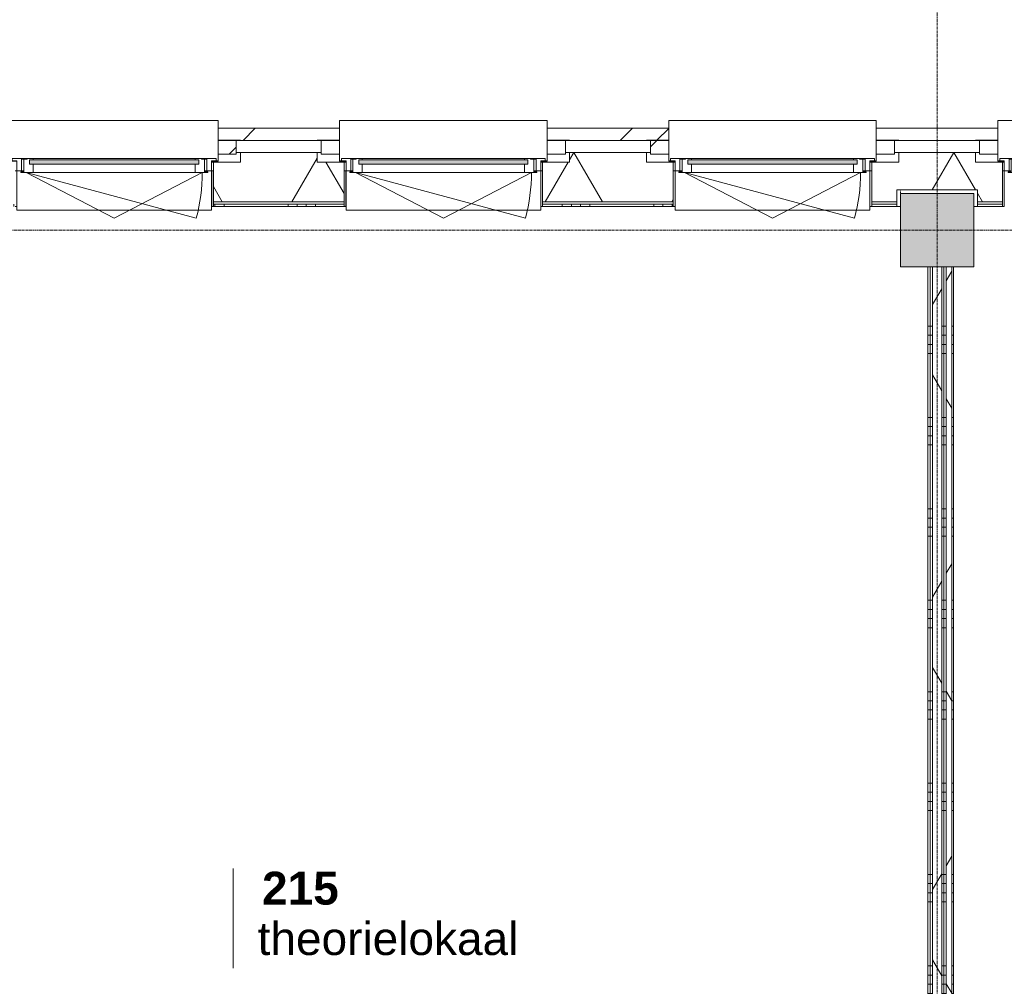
# Model space of a CAD drawing. Header units: millimetres. Extents: x -6115 to 78411, y -6358 to 59618.
# Tile 94 of 99: x 59783 to 65168, y 44464 to 49751. Entities that reach past the tile are written whole.
import ezdxf

# ---------------------------------------------------------------- set-up
doc = ezdxf.new("R2010")
doc.units = ezdxf.units.MM
doc.linetypes.add('Dash', pattern=[6.35, 3.175, -3.175])
doc.linetypes.add('stramien', pattern=[22.225, 12.7, -3.175, 3.175, -3.175])
for name, color, linetype, lineweight in [('00_Algemeen', 7, 'Continuous', 35), ('05_Bouwplaatsvoorzieningen', 7, 'Continuous', 9), ('22_Metselwerk', 7, 'Continuous', 9), ('25_Metaalconstructiewerk', 7, 'Continuous', 9), ('30_Kozijnen-ramen-deuren', 7, 'Continuous', 9), ('42_Dekvloeren en vloersystemen', 7, 'Continuous', 9)]:
    doc.layers.add(name, color=color, linetype=linetype, lineweight=lineweight)
doc.styles.add('Arial_1', font='arial.ttf', dxfattribs={"height": 180})
doc.styles.add('Arial_B', font='arialbd.ttf', dxfattribs={"height": 180})
pattern_1 = [(1e-13, (64750, 44075), (-1e-12, 500), []), (1e-13, (64750, 44025), (-1e-12, 500), []), (1e-13, (64750, 43975), (-1e-12, 500), []), (1e-13, (64750, 43925), (-1e-12, 500), [])]
pattern_2 = [(60, (0, 0), (-692.82, 400), []), (120, (0, 0), (-692.82, -400), [])]
pattern_3 = [(45, (400, -3e-13), (-565.6854, 565.6854), []), (45, (600, -5e-13), (-565.6854, 565.6854), [])]

# ---------------------------------------------------------------- blocks, each defined once
blk = doc.blocks.new('Direct Shape - 2410-10368 v1 - IFC-model constructie _zonder onderbouw_ _MM21228_-1202395-02 tweede verdieping overzicht')
at = {"layer": '25_Metaalconstructiewerk'}
blk.add_hatch(color=256, dxfattribs=at).paths.add_polyline_path([(-200, -200), (200, -200), (200, 200), (-200, 200), (-200, 5.9)])
for p, q in [((200, 200), (-200, 200)), ((-200, 200), (-200, -200)), ((200, -200), (200, 200)), ((-200, -200), (200, -200))]:
    blk.add_line(p, q, dxfattribs=at)
blk = doc.blocks.new('Direct Shape - NLRS_28_SC_TLB_kolom vierkant prefab_gen_AT_kolom vierkant_gen_lxb 400x400_800326-1202438-02 tweede verdieping overzicht')
blk.add_blockref('Direct Shape - 2410-10368 v1 - IFC-model constructie _zonder onderbouw_ _MM21228_-1202395-02 tweede verdieping overzicht', (0, 0))
blk = doc.blocks.new('2410-10368 v1 - IFC-model constructie _zonder onderbouw_ _MM21228__ifc-1-02 tweede verdieping overzicht')
at = {"layer": '25_Metaalconstructiewerk', "lineweight": 9}
blk.add_blockref('Direct Shape - NLRS_28_SC_TLB_kolom vierkant prefab_gen_AT_kolom vierkant_gen_lxb 400x400_800326-1202438-02 tweede verdieping overzicht', (64800, 48600), dxfattribs=at)
blk = doc.blocks.new('31_AEE_kozijnen_KA1_CS77 - AEE_CS 77_Raam merk A1-6832846-02 tweede verdieping overzicht')
at = {"layer": '30_Kozijnen-ramen-deuren', "true_color": 0xcccccc}
blk.add_hatch(color=254, dxfattribs=at).paths.add_polyline_path([(-462.5, -231.3), (462.5, -231.3), (462.5, -207.3), (-462.5, -207.3)])
at = {"layer": '30_Kozijnen-ramen-deuren'}
for p, q in [((-481.5, -199.5), (-557.5, -199.5)), ((-557.5, -199.5), (-557.5, -212.3)), ((-557.5, -212.3), (-532.5, -212.3)), ((-532.5, -212.3), (-532.5, -267.5)), ((-506.5, -203.3), (-481.5, -203.3)), ((-506.5, -267.5), (-506.5, -203.3)), ((-494.5, -203.8), (-494.5, -272.5)), ((-476.5, -203.8), (-494.5, -203.8)), ((-481.5, -199.5), (-476.5, -199.5)), ((-481.5, -203.3), (-481.5, -199.5)), ((-476.5, -203.3), (-481.5, -203.3)), ((-443.5, -199.5), (-476.5, -199.5)), ((-476.5, -199.5), (-476.5, -203.8)), ((-462.5, -231.3), (-462.5, -207.3)), ((-462.5, -231.3), (-462.5, -207.3)), ((-462.5, -207.3), (462.5, -207.3)), ((443.5, -199.5), (-443.5, -199.5)), ((-443.5, -207.3), (-443.5, -199.5)), ((443.5, -199.5), (443.5, -207.3)), ((476.5, -199.5), (443.5, -199.5)), ((462.5, -207.3), (462.5, -231.3)), ((462.5, -231.3), (462.5, -207.3)), ((476.5, -199.5), (481.5, -199.5)), ((476.5, -203.8), (476.5, -199.5)), ((481.5, -203.3), (476.5, -203.3)), ((494.5, -203.8), (476.5, -203.8)), ((481.5, -199.5), (481.5, -203.3)), ((557.5, -199.5), (481.5, -199.5)), ((481.5, -203.3), (506.5, -203.3)), ((494.5, -272.5), (494.5, -203.8)), ((506.5, -203.3), (506.5, -267.5)), ((532.5, -267.5), (532.5, -212.3)), ((532.5, -212.3), (557.5, -212.3)), ((557.5, -212.3), (557.5, -199.5)), ((-532.5, -267.5), (-506.5, -267.5)), ((-494.5, -267.5), (-506.5, -267.5)), ((462.5, -231.3), (-462.5, -231.3)), ((-443.5, -276.5), (-443.5, -231.3)), ((443.5, -231.3), (443.5, -276.5)), ((506.5, -267.5), (494.5, -267.5)), ((506.5, -267.5), (532.5, -267.5)), ((-494.5, -272.5), (-511.5, -272.5)), ((-511.5, -272.5), (-511.5, -276.5)), ((-511.5, -276.5), (-443.5, -276.5)), ((-481.5, -276.5), (0, -525.7)), ((-481.5, -276.5), (448.7, -525.7)), ((443.5, -276.5), (-443.5, -276.5)), ((0, -525.7), (481.5, -276.5)), ((443.5, -276.5), (511.5, -276.5)), ((511.5, -272.5), (494.5, -272.5)), ((511.5, -276.5), (511.5, -272.5))]:
    blk.add_line(p, q, dxfattribs=at)
blk.add_arc((-481.5, -276.5), 963, 345, 360, dxfattribs=at)
blk = doc.blocks.new('31_AEE_DAI_Dagkant_Interieur - Zonder Onderkant-V125-02 tweede verdieping overzicht')
at = {"layer": '05_Bouwplaatsvoorzieningen'}
for p, q in [((-533, -267.5), (-542.5, -267.5)), ((-533, -461.5), (-533, -267.5)), ((533, -267.5), (533, -461.5)), ((542.5, -267.5), (533, -267.5)), ((-542.5, -461.5), (-533, -461.5)), ((533, -461.5), (542.5, -461.5))]:
    blk.add_line(p, q, dxfattribs=at)
blk = doc.blocks.new('31_AEE_DAI_Dagkant_Interieur - Zonder Onderkant-V126-02 tweede verdieping overzicht')
at = {"layer": '05_Bouwplaatsvoorzieningen'}
for p, q in [((-533, -267.5), (-542.5, -267.5)), ((-533, -461.5), (-533, -267.5)), ((533, -267.5), (533, -461.5)), ((542.5, -267.5), (533, -267.5)), ((-542.5, -461.5), (-533, -461.5)), ((533, -461.5), (542.5, -461.5))]:
    blk.add_line(p, q, dxfattribs=at)
blk = doc.blocks.new('31_AEE_kozijnen_KA1_CS77 - AEE_CS 77_Raam merk A1-V127-02 tweede verdieping overzicht')
at = {"layer": '30_Kozijnen-ramen-deuren', "true_color": 0xcccccc}
blk.add_hatch(color=254, dxfattribs=at).paths.add_polyline_path([(462.5, -231.3), (462.5, -207.3), (-462.5, -207.3), (-462.5, -231.3), (193.1, -231.3)])
at = {"layer": '30_Kozijnen-ramen-deuren'}
for p, q in [((-481.5, -199.5), (-557.5, -199.5)), ((-557.5, -199.5), (-557.5, -212.3)), ((-557.5, -212.3), (-532.5, -212.3)), ((-532.5, -212.3), (-532.5, -267.5)), ((-506.5, -203.3), (-481.5, -203.3)), ((-506.5, -267.5), (-506.5, -203.3)), ((-494.5, -203.8), (-494.5, -272.5)), ((-476.5, -203.8), (-494.5, -203.8)), ((-481.5, -199.5), (-476.5, -199.5)), ((-481.5, -203.3), (-481.5, -199.5)), ((-476.5, -203.3), (-481.5, -203.3)), ((-443.5, -199.5), (-476.5, -199.5)), ((-476.5, -199.5), (-476.5, -203.8)), ((-462.5, -231.3), (-462.5, -207.3)), ((-462.5, -231.3), (-462.5, -207.3)), ((-462.5, -207.3), (462.5, -207.3)), ((443.5, -199.5), (-443.5, -199.5)), ((-443.5, -207.3), (-443.5, -199.5)), ((443.5, -199.5), (443.5, -207.3)), ((476.5, -199.5), (443.5, -199.5)), ((462.5, -207.3), (462.5, -231.3)), ((462.5, -231.3), (462.5, -207.3)), ((476.5, -199.5), (481.5, -199.5)), ((476.5, -203.8), (476.5, -199.5)), ((481.5, -203.3), (476.5, -203.3)), ((494.5, -203.8), (476.5, -203.8)), ((481.5, -199.5), (481.5, -203.3)), ((557.5, -199.5), (481.5, -199.5)), ((481.5, -203.3), (506.5, -203.3)), ((494.5, -272.5), (494.5, -203.8)), ((506.5, -203.3), (506.5, -267.5)), ((532.5, -267.5), (532.5, -212.3)), ((532.5, -212.3), (557.5, -212.3)), ((557.5, -212.3), (557.5, -199.5)), ((-532.5, -267.5), (-506.5, -267.5)), ((-494.5, -267.5), (-506.5, -267.5)), ((462.5, -231.3), (-462.5, -231.3)), ((-443.5, -276.5), (-443.5, -231.3)), ((443.5, -231.3), (443.5, -276.5)), ((506.5, -267.5), (495.2, -267.5)), ((506.5, -267.5), (532.5, -267.5)), ((-494.5, -272.5), (-511.5, -272.5)), ((-511.5, -272.5), (-511.5, -276.5)), ((-511.5, -276.5), (-443.5, -276.5)), ((-481.5, -276.5), (0, -525.7)), ((-481.5, -276.5), (448.7, -525.7)), ((443.5, -276.5), (-443.5, -276.5)), ((0, -525.7), (481.5, -276.5)), ((443.5, -276.5), (511.5, -276.5)), ((511.5, -272.5), (494.5, -272.5)), ((511.5, -276.5), (511.5, -272.5))]:
    blk.add_line(p, q, dxfattribs=at)
blk.add_arc((-481.5, -276.5), 963, 345, 360, dxfattribs=at)
blk = doc.blocks.new('31_AEE_DAI_Dagkant_Interieur - Zonder Onderkant-V128-02 tweede verdieping overzicht')
at = {"layer": '05_Bouwplaatsvoorzieningen'}
for p, q in [((-533, -267.5), (-542.5, -267.5)), ((-533, -461.5), (-533, -267.5)), ((533, -267.5), (533, -461.5)), ((542.5, -267.5), (533, -267.5)), ((-542.5, -461.5), (-533, -461.5)), ((533, -461.5), (542.5, -461.5))]:
    blk.add_line(p, q, dxfattribs=at)
blk = doc.blocks.new('42_AEE_VE_vensterbank - Standaard-6843292-02 tweede verdieping overzicht')
at = {"layer": '05_Bouwplaatsvoorzieningen'}
for p, q in [((-532.5, -482.5), (-532.5, -267.5)), ((532.5, -267.5), (532.5, -482.5)), ((-532.5, -482.5), (532.5, -482.5))]:
    blk.add_line(p, q, dxfattribs=at)
blk = doc.blocks.new('31_AEE_DAI_Dagkant_Interieur - Zonder Onderkant-V151-02 tweede verdieping overzicht')
at = {"layer": '05_Bouwplaatsvoorzieningen'}
for p, q in [((-533, -267.5), (-542.5, -267.5)), ((-533, -461.5), (-533, -267.5)), ((533, -267.5), (533, -461.5)), ((542.5, -267.5), (533, -267.5)), ((-542.5, -461.5), (-533, -461.5)), ((533, -461.5), (542.5, -461.5))]:
    blk.add_line(p, q, dxfattribs=at)
blk = doc.blocks.new('21_AEE_WA_lekdorpel - 21_AEE_WA_lekdorpel-V195-02 tweede verdieping overzicht')
at = {"layer": '05_Bouwplaatsvoorzieningen'}
for p, q in [((-567.5, -34.5), (-567.5, 8)), ((-567.5, 8), (567.5, 8)), ((567.5, 8), (567.5, -34.5)), ((-567.5, -213), (-567.5, -176.5)), ((-567.5, -215), (-567.5, -213)), ((-532.5, -213), (-567.5, -213)), ((-532.5, -215), (-567.5, -215)), ((567.5, -213), (532.5, -213)), ((567.5, -215), (532.5, -215)), ((567.5, -176.5), (567.5, -213)), ((567.5, -213), (567.5, -215))]:
    blk.add_line(p, q, dxfattribs=at)
blk = doc.blocks.new('21_AEE_WA_lekdorpel - 21_AEE_WA_lekdorpel-V196-02 tweede verdieping overzicht')
at = {"layer": '05_Bouwplaatsvoorzieningen'}
for p, q in [((-567.5, -34.5), (-567.5, 8)), ((-567.5, 8), (567.5, 8)), ((567.5, 8), (567.5, -34.5)), ((-567.5, -213), (-567.5, -176.5)), ((-567.5, -215), (-567.5, -213)), ((-532.5, -213), (-567.5, -213)), ((-532.5, -215), (-567.5, -215)), ((567.5, -213), (532.5, -213)), ((567.5, -215), (532.5, -215)), ((567.5, -176.5), (567.5, -213)), ((567.5, -213), (567.5, -215))]:
    blk.add_line(p, q, dxfattribs=at)
blk = doc.blocks.new('21_AEE_WA_lekdorpel - 21_AEE_WA_lekdorpel-V197-02 tweede verdieping overzicht')
at = {"layer": '05_Bouwplaatsvoorzieningen'}
for p, q in [((-567.5, -34.5), (-567.5, 8)), ((-567.5, 8), (567.5, 8)), ((567.5, 8), (567.5, -34.5)), ((-567.5, -213), (-567.5, -176.5)), ((-567.5, -215), (-567.5, -213)), ((-532.5, -213), (-567.5, -213)), ((-532.5, -215), (-567.5, -215)), ((567.5, -213), (532.5, -213)), ((567.5, -215), (532.5, -215)), ((567.5, -176.5), (567.5, -213)), ((567.5, -213), (567.5, -215))]:
    blk.add_line(p, q, dxfattribs=at)
blk = doc.blocks.new('00_AEE_tag_ruimte_klein - Naam _ nummer-752176-02 tweede verdieping overzicht')
at = {"layer": '00_Algemeen', "lineweight": 9}
for p, q in [((-8.061, 7.172), (-8.061, 4.245)), ((-8.061, 4.468), (-8.061, 1.718))]:
    blk.add_line(p, q, dxfattribs=at)

msp = doc.modelspace()

# ---------------------------------------------------------------- hatches: boundary and pattern name
at = {"layer": '22_Metselwerk'}
h = msp.add_hatch(dxfattribs=at)
h.set_pattern_fill('FP_173', color=256, angle=45, style=0, pattern_type=2)
h.set_pattern_definition(pattern_3)
h.paths.add_polyline_path([(43410, 49091), (43410, 49091.5), (43532.5, 49091.5), (43532.5, 49157), (43307.5, 49157), (43307.5, 49091)])
h.paths.add_polyline_path([(44790, 49091), (45332.5, 49091.5), (45332.5, 49157), (44667.5, 49157), (44667.5, 49091.5), (44790, 49091.5)])
h.paths.add_polyline_path([(46590, 49091), (47132.5, 49091.5), (47132.5, 49157), (46467.5, 49157), (46467.5, 49091.5), (46590, 49091.5)])
h.paths.add_polyline_path([(48390, 49091), (48932.5, 49091.5), (48932.5, 49157), (48267.5, 49157), (48267.5, 49091.5), (48390, 49091.5)])
h.paths.add_polyline_path([(50194.5, 49091), (50732.5, 49091.5), (50732.5, 49157), (50067.5, 49157), (50067.5, 49091.5), (50190, 49091)])
h.paths.add_polyline_path([(51990, 49091), (52532.5, 49091.5), (52532.5, 49157), (51867.5, 49157), (51867.5, 49091.5), (51990, 49091.5)])
h.paths.add_polyline_path([(53790, 49091), (54332.5, 49091.5), (54332.5, 49157), (53667.5, 49157), (53667.5, 49091.5), (53790, 49091.5)])
h.paths.add_polyline_path([(55590, 49091), (56132.5, 49091.5), (56132.5, 49157), (55467.5, 49157), (55467.5, 49091.5), (55590, 49091.5)])
h.paths.add_polyline_path([(57390, 49091), (57932.5, 49091.5), (57932.5, 49157), (57267.5, 49157), (57267.5, 49091.5), (57390, 49091.5)])
h.paths.add_polyline_path([(59190, 49091), (59732.5, 49091.5), (59732.5, 49157), (59067.5, 49157), (59067.5, 49091.5), (59190, 49091.5)])
h.paths.add_polyline_path([(60990, 49091), (61532.5, 49091.5), (61532.5, 49157), (60867.5, 49157), (60867.5, 49091.5), (60990, 49091.5)])
h.paths.add_polyline_path([(62790, 49091), (63332.5, 49091.5), (63332.5, 49157), (62667.5, 49157), (62667.5, 49091.5), (62790, 49091.5)])
h.paths.add_polyline_path([(64590, 49091), (65132.5, 49091.5), (65132.5, 49157), (64467.5, 49157), (64467.5, 49091.5), (64590, 49091.5)])
h.paths.add_polyline_path([(66390, 49091), (70691.5, 49091), (70691.5, 49157), (66267.5, 49157), (66267.5, 49091.5), (66390, 49091.5)])
h = msp.add_hatch(dxfattribs=at)
h.set_pattern_fill('FP_206', color=256, angle=45, style=0, pattern_type=2)
h.set_pattern_definition(pattern_3)
h.paths.add_polyline_path([(60967.5, 49015), (60967.5, 49091), (60867.5, 49091), (60867.5, 49015)])
h = msp.add_hatch(dxfattribs=at)
h.set_pattern_fill('FP_173', color=256, angle=45, style=0, pattern_type=2)
h.set_pattern_definition([(45, (400, -4e-13), (-565.6854, 565.6854), []), (45, (600, -6e-13), (-565.6854, 565.6854), [])])
h.paths.add_polyline_path([(63332.5, 49015), (63332.5, 49091), (63232.5, 49091), (63232.5, 49015)])
h = msp.add_hatch(dxfattribs=at)
h.set_pattern_fill('FP_207', color=256, angle=60, style=0, pattern_type=2)
h.set_pattern_definition([(240, (35100, 49024.5), (519.615, -300), []), (300, (35100, 49024.5), (519.615, 300), [])])
h.paths.add_polyline_path([(220, 48754.5), (3957.5, 48754.5), (3957.5, 48972.5), (3810, 48972.5), (3810, 49024.5), (-154.5, 49024.5), (-154.5, 48820), (220, 48820)])
h.paths.add_polyline_path([(5175.2, 48754.5), (5180, 48754.5), (5180, 48820), (5620, 48820), (5620, 48754.5), (5757.5, 48754.5), (5757.5, 48972.5), (5610, 48972.5), (5610, 49024.5), (5190, 49024.5), (5190, 48972.5), (5042.5, 48972.5), (5042.5, 48754.5)])
h.paths.add_polyline_path([(6842.5, 48754.5), (7557.5, 48754.5), (7557.5, 48972.5), (7410, 48972.5), (7410, 49024.5), (6990, 49024.5), (6990, 48972.5), (6842.5, 48972.5)])
h.paths.add_polyline_path([(8642.5, 48754.5), (9357.5, 48754.5), (9357.5, 48972.5), (9210, 48972.5), (9210, 49024.5), (8790, 49024.5), (8790, 48972.5), (8642.5, 48972.5)])
h.paths.add_polyline_path([(10580, 48754.5), (10580, 48820), (11020, 48820), (11020, 48754.5), (11157.5, 48754.5), (11157.5, 48972.5), (11010, 48972.5), (11010, 49024.5), (10590, 49024.5), (10590, 48972.5), (10442.5, 48972.5), (10442.5, 48754.5)])
h.paths.add_polyline_path([(12242.5, 48754.5), (12957.5, 48754.5), (12957.5, 48972.5), (12810, 48972.5), (12810, 49024.5), (12390, 49024.5), (12390, 48972.5), (12242.5, 48972.5)])
h.paths.add_polyline_path([(14042.5, 48754.5), (14757.5, 48754.5), (14757.5, 48972.5), (14610, 48972.5), (14610, 49024.5), (14190, 49024.5), (14190, 48972.5), (14042.5, 48972.5)])
h.paths.add_polyline_path([(15842.5, 48754.5), (15980, 48754.5), (15980, 48820), (16420, 48820), (16420, 48754.5), (16557.5, 48754.5), (16557.5, 48972.5), (16410, 48972.5), (16410, 49024.5), (15990, 49024.5), (15990, 48972.5), (15842.5, 48972.5)])
h.paths.add_polyline_path([(17642.5, 48754.5), (18357.5, 48754.5), (18357.5, 48972.5), (18210, 48972.5), (18210, 49024.5), (17790, 49024.5), (17790, 48972.5), (17642.5, 48972.5)])
h.paths.add_polyline_path([(19442.5, 48754.5), (20157.5, 48754.5), (20157.5, 48972.5), (20010, 48972.5), (20010, 49024.5), (19590, 49024.5), (19590, 48972.5), (19442.5, 48972.5)])
h.paths.add_polyline_path([(21242.5, 48754.5), (22980, 48754.5), (22980, 48820), (23412.4, 48820), (23412.4, 49024.5), (21390, 49024.5), (21390, 48972.5), (21242.5, 48972.5)])
h.paths.add_polyline_path([(23447.4, 48754.5), (23447.4, 48757.5), (23420, 48757.5), (23420, 48754.5)])
h.paths.add_polyline_path([(26687.4, 48754.5), (26870, 48754.5), (26870, 48820), (27130, 48820), (27130, 48754.5), (27347, 48754.5), (27347, 48757.5), (27312, 48757.5), (27312, 49024.5), (26722.4, 49024.5), (26722.4, 48757.5), (26687.4, 48757.5)])
h.paths.add_polyline_path([(29267, 48754.5), (29570, 48754.5), (29570, 48820), (29830, 48820), (29830, 48754.5), (29939, 48754.5), (29939, 49024.5), (29302, 49024.5), (29302, 48757.5), (29267, 48757.5)])
h.paths.add_polyline_path([(31835.2, 48754.5), (32270, 48754.5), (32270, 48820), (32530, 48820), (32530, 48754.5), (33960, 48754.5), (33960, 48820), (34212.4, 48820), (34212.4, 49024.5), (31835.2, 49024.5)])
h.paths.add_polyline_path([(34247.4, 48754.5), (34247.4, 48757.5), (34220, 48757.5), (34220, 48754.5)])
h.paths.add_polyline_path([(37575, 48754.5), (37670, 48754.5), (37670, 48820), (37930, 48820), (37930, 48754.5), (38147, 48754.5), (38147, 48757.5), (38112, 48757.5), (38112, 49024.5), (37522.4, 49024.5), (37522.4, 48757.5), (37487.4, 48757.5), (37487.4, 48754.5), (37504.5, 48754.5)])
h.paths.add_polyline_path([(40067, 48754.5), (40370, 48754.5), (40370, 48820), (40630, 48820), (40630, 48754.5), (40727.1, 48754.5), (40727.1, 48757.5), (40692.1, 48757.5), (40692.1, 49024.5), (40102, 49024.5), (40102, 48757.5), (40067, 48757.5)])
h.paths.add_polyline_path([(42647.1, 48754.5), (42980, 48754.5), (42980, 48820), (43420, 48820), (43420, 48754.5), (43557.5, 48754.5), (43557.5, 48972.5), (43410, 48972.5), (43410, 49024.5), (42682.1, 49024.5), (42682.1, 48757.5), (42647.1, 48757.5)])
h.paths.add_polyline_path([(44642.5, 48754.5), (45357.5, 48754.5), (45357.5, 48972.5), (45210, 48972.5), (45210, 49024.5), (44790, 49024.5), (44790, 48972.5), (44642.5, 48972.5)])
h.paths.add_polyline_path([(46442.5, 48754.5), (47157.5, 48754.5), (47157.5, 48972.5), (47010, 48972.5), (47010, 49024.5), (46590, 49024.5), (46590, 48972.5), (46442.5, 48972.5)])
h.paths.add_polyline_path([(48380, 48754.5), (48380, 48820), (48820, 48820), (48820, 48754.5), (48957.5, 48754.5), (48957.5, 48972.5), (48810, 48972.5), (48810, 49024.5), (48390, 49024.5), (48390, 48972.5), (48242.5, 48972.5), (48242.5, 48754.5)])
h.paths.add_polyline_path([(50042.5, 48754.5), (50757.5, 48754.5), (50757.5, 48972.5), (50610, 48972.5), (50610, 49024.5), (50190, 49024.5), (50190, 48972.5), (50042.5, 48972.5)])
h.paths.add_polyline_path([(51842.5, 48754.5), (52557.5, 48754.5), (52557.5, 48972.5), (52410, 48972.5), (52410, 49024.5), (51990, 49024.5), (51990, 48972.5), (51842.5, 48972.5)])
h.paths.add_polyline_path([(53642.5, 48754.5), (53780, 48754.5), (53780, 48820), (54220, 48820), (54220, 48754.5), (54357.5, 48754.5), (54357.5, 48972.5), (54210, 48972.5), (54210, 49024.5), (53790, 49024.5), (53790, 48972.5), (53642.5, 48972.5)])
h.paths.add_polyline_path([(55442.5, 48754.5), (56157.5, 48754.5), (56157.5, 48972.5), (56010, 48972.5), (56010, 49024.5), (55590, 49024.5), (55590, 48972.5), (55442.5, 48972.5)])
h.paths.add_polyline_path([(57242.5, 48754.5), (57957.5, 48754.5), (57957.5, 48972.5), (57810, 48972.5), (57810, 49024.5), (57390, 49024.5), (57390, 48972.5), (57242.5, 48972.5)])
h.paths.add_polyline_path([(59180, 48754.5), (59180, 48820), (59620, 48820), (59620, 48754.5), (59757.5, 48754.5), (59757.5, 48972.5), (59610, 48972.5), (59610, 49024.5), (59190, 49024.5), (59190, 48972.5), (59042.5, 48972.5), (59042.5, 48754.5)])
h.paths.add_polyline_path([(60842.5, 48754.5), (61557.5, 48754.5), (61557.5, 48972.5), (61410, 48972.5), (61410, 49024.5), (60990, 49024.5), (60990, 48972.5), (60842.5, 48972.5)])
h.paths.add_polyline_path([(62642.5, 48754.5), (63357.5, 48754.5), (63357.5, 48972.5), (63210, 48972.5), (63210, 49024.5), (62790, 49024.5), (62790, 48972.5), (62642.5, 48972.5)])
h.paths.add_polyline_path([(64580, 48754.5), (64580, 48820), (65020, 48820), (65020, 48754.5), (65157.5, 48754.5), (65157.5, 48972.5), (65010, 48972.5), (65010, 49024.5), (64590, 49024.5), (64590, 48972.5), (64442.5, 48972.5), (64442.5, 48754.5)])
h.paths.add_polyline_path([(66242.5, 48754.5), (69980, 48754.5), (69980, 48820), (70354.5, 48820), (70354.5, 49024.5), (66390, 49024.5), (66390, 48972.5), (66242.5, 48972.5)])
h = msp.add_hatch(dxfattribs=at)
h.set_pattern_fill('FP_208', color=256, angle=90, style=0, pattern_type=2)
h.set_pattern_definition([(270, (34900, 49024.5), (500, -2e-12), []), (270, (34850, 49024.5), (500, -2e-12), []), (270, (34800, 49024.5), (500, -2e-12), []), (270, (34750, 49024.5), (500, -2e-12), [])])
h.paths.add_polyline_path([(220, 48730), (3957.5, 48730), (3957.5, 48742.5), (220, 48742.5)])
h.paths.add_polyline_path([(5180, 48730), (5180, 48742.5), (5042.5, 48742.5), (5042.5, 48730)])
h.paths.add_polyline_path([(5757.5, 48730), (5757.5, 48742.5), (5620, 48742.5), (5620, 48730)])
h.paths.add_polyline_path([(6842.5, 48730), (7157.5, 48730), (7157.5, 48742.5), (6842.5, 48742.5)])
h.paths.add_polyline_path([(7187.5, 48730), (7287.5, 48730), (7287.5, 48742.5), (7187.5, 48742.5)])
h.paths.add_polyline_path([(7317.5, 48730), (7557.5, 48730), (7557.5, 48742.5), (7317.5, 48742.5)])
h.paths.add_polyline_path([(8642.5, 48730), (9357.5, 48730), (9357.5, 48742.5), (8642.5, 48742.5)])
h.paths.add_polyline_path([(10580, 48730), (10580, 48742.5), (10442.5, 48742.5), (10442.5, 48730)])
h.paths.add_polyline_path([(11020, 48730), (11157.5, 48730), (11157.5, 48742.5), (11020, 48742.5)])
h.paths.add_polyline_path([(12242.5, 48730), (12957.5, 48730), (12957.5, 48742.5), (12242.5, 48742.5)])
h.paths.add_polyline_path([(14042.5, 48730), (14450, 48730), (14450, 48742.5), (14042.5, 48742.5)])
h.paths.add_polyline_path([(14490, 48730), (14757.5, 48730), (14757.5, 48742.5), (14480, 48742.5), (14480, 48730)])
h.paths.add_polyline_path([(15842.5, 48730), (15980, 48730), (15980, 48742.5), (15842.5, 48742.5)])
h.paths.add_polyline_path([(16420, 48730), (16557.5, 48730), (16557.5, 48742.5), (16420, 48742.5)])
h.paths.add_polyline_path([(17642.5, 48730), (18357.5, 48730), (18357.5, 48742.5), (17642.5, 48742.5)])
h.paths.add_polyline_path([(19442.5, 48730), (20157.5, 48730), (20157.5, 48742.5), (19442.5, 48742.5)])
h.paths.add_polyline_path([(21537.5, 48730), (21550, 48730), (21550, 48742.5), (21242.5, 48742.5), (21242.5, 48730), (21525, 48730)])
h.paths.add_polyline_path([(21625, 48730), (21650, 48730), (21650, 48742.5), (21625, 48742.5)])
h.paths.add_polyline_path([(21680, 48730), (22980, 48730), (22980, 48742.5), (21680, 48742.5)])
h.paths.add_polyline_path([(23420, 48730), (23447.4, 48730), (23447.4, 48742.5), (23420, 48742.5)])
h.paths.add_polyline_path([(26687.4, 48730), (26870, 48730), (26870, 48742.5), (26687.4, 48742.5)])
h.paths.add_polyline_path([(27130, 48730), (27347, 48730), (27347, 48742.5), (27130, 48742.5)])
h.paths.add_polyline_path([(29267, 48730), (29570, 48730), (29570, 48742.5), (29267, 48742.5)])
h.paths.add_polyline_path([(29830, 48730), (29939, 48730), (29939, 48742.5), (29830, 48742.5)])
h.paths.add_polyline_path([(31835.2, 48730), (32270, 48730), (32270, 48742.5), (31835.2, 48742.5)])
h.paths.add_polyline_path([(32530, 48730), (33960, 48730), (33960, 48742.5), (32530, 48742.5)])
h.paths.add_polyline_path([(34247.4, 48730), (34247.4, 48742.5), (34220, 48742.5), (34220, 48730)])
h.paths.add_polyline_path([(37575, 48730), (37575, 48742.5), (37487.4, 48742.5), (37487.4, 48730), (37562.5, 48730)])
h.paths.add_polyline_path([(37670, 48730), (37670, 48742.5), (37625, 48742.5), (37625, 48730), (37650, 48730)])
h.paths.add_polyline_path([(37930, 48730), (38147, 48730), (38147, 48742.5), (37930, 48742.5)])
h.paths.add_polyline_path([(40067, 48730), (40370, 48730), (40370, 48742.5), (40067, 48742.5)])
h.paths.add_polyline_path([(40630, 48730), (40727.1, 48730), (40727.1, 48742.5), (40630, 48742.5)])
h.paths.add_polyline_path([(42647.1, 48730), (42980, 48730), (42980, 48742.5), (42647.1, 48742.5)])
h.paths.add_polyline_path([(43557.5, 48730), (43557.5, 48742.5), (43420, 48742.5), (43420, 48730), (43547.4, 48730)])
h.paths.add_polyline_path([(44642.5, 48730), (45357.5, 48730), (45357.5, 48742.5), (44642.5, 48742.5)])
h.paths.add_polyline_path([(46442.5, 48730), (47157.5, 48730), (47157.5, 48742.5), (46442.5, 48742.5)])
h.paths.add_polyline_path([(48242.5, 48730), (48380, 48730), (48380, 48742.5), (48242.5, 48742.5)])
h.paths.add_polyline_path([(48957.5, 48730), (48957.5, 48742.5), (48820, 48742.5), (48820, 48730)])
h.paths.add_polyline_path([(50042.5, 48730), (50757.5, 48730), (50757.5, 48742.5), (50042.5, 48742.5)])
h.paths.add_polyline_path([(51842.5, 48730), (52557.5, 48730), (52557.5, 48742.5), (51842.5, 48742.5)])
h.paths.add_polyline_path([(53780, 48730), (53780, 48742.5), (53642.5, 48742.5), (53642.5, 48730)])
h.paths.add_polyline_path([(54220, 48730), (54357.5, 48730), (54357.5, 48742.5), (54220, 48742.5)])
h.paths.add_polyline_path([(55442.5, 48730), (56157.5, 48730), (56157.5, 48742.5), (55442.5, 48742.5)])
h.paths.add_polyline_path([(57242.5, 48730), (57957.5, 48730), (57957.5, 48742.5), (57242.5, 48742.5)])
h.paths.add_polyline_path([(59042.5, 48730), (59180, 48730), (59180, 48742.5), (59042.5, 48742.5)])
h.paths.add_polyline_path([(59620, 48730), (59757.5, 48730), (59757.5, 48742.5), (59620, 48742.5)])
h.paths.add_polyline_path([(60842.5, 48730), (61557.5, 48730), (61557.5, 48742.5), (60842.5, 48742.5)])
h.paths.add_polyline_path([(62642.5, 48730), (63357.5, 48730), (63357.5, 48742.5), (62642.5, 48742.5)])
h.paths.add_polyline_path([(64442.5, 48730), (64580, 48730), (64580, 48742.5), (64442.5, 48742.5)])
h.paths.add_polyline_path([(65157.5, 48730), (65157.5, 48742.5), (65020, 48742.5), (65020, 48730)])
h.paths.add_polyline_path([(66242.5, 48730), (69980, 48730), (69980, 48742.5), (66242.5, 48742.5)])
h = msp.add_hatch(dxfattribs=at)
h.set_pattern_fill('FP_18', color=256, angle=90, style=0, pattern_type=2)
h.set_pattern_definition(pattern_1)
h.paths.add_polyline_path([(64762.5, 40150), (64762.5, 48400), (64750, 48400), (64750, 40150)])
h = msp.add_hatch(dxfattribs=at)
h.set_pattern_fill('FP_18', color=256, angle=90, style=0, pattern_type=2)
h.set_pattern_definition(pattern_1)
h.paths.add_polyline_path([(64762.5, 40150), (64775, 40150), (64775, 48400), (64762.5, 48400), (64762.5, 40155.7)])
h = msp.add_hatch(dxfattribs=at)
h.set_pattern_fill('FP_2', color=256, angle=60, style=0, pattern_type=2)
h.set_pattern_definition(pattern_2)
h.paths.add_polyline_path([(64775, 40125), (64825, 40125), (64825, 48400), (64775, 48400), (64775, 40137.5)])
h = msp.add_hatch(dxfattribs=at)
h.set_pattern_fill('FP_18', color=256, angle=90, style=0, pattern_type=2)
h.set_pattern_definition(pattern_1)
h.paths.add_polyline_path([(64837.5, 40137.5), (64837.5, 48400), (64825, 48400), (64825, 40137.5)])
h = msp.add_hatch(dxfattribs=at)
h.set_pattern_fill('FP_18', color=256, angle=90, style=0, pattern_type=2)
h.set_pattern_definition(pattern_1)
h.paths.add_polyline_path([(64850, 40150), (64850, 48400), (64837.5, 48400), (64837.5, 40150)])
h = msp.add_hatch(dxfattribs=at)
h.set_pattern_fill('FP_2', color=256, angle=60, style=0, pattern_type=2)
h.set_pattern_definition(pattern_2)
h.paths.add_polyline_path([(64850, 40150), (64880, 40150), (64880, 48400), (64850, 48400), (64850, 40155.7)])
h = msp.add_hatch(dxfattribs=at)
h.set_pattern_fill('FP_310', color=256, angle=90, style=0, pattern_type=2)
h.set_pattern_definition([(1e-13, (64850, 44075), (-1e-12, 500), []), (1e-13, (64850, 44025), (-1e-12, 500), []), (1e-13, (64850, 43975), (-1e-12, 500), []), (1e-13, (64850, 43925), (-1e-12, 500), [])])
h.paths.add_polyline_path([(64880, 40150), (64890, 40150), (64890, 48400), (64880, 48400), (64880, 40155.7)])

# ---------------------------------------------------------------- linework, layer by layer
at = {"layer": '00_Algemeen', "color": 150, "linetype": 'stramien', "lineweight": 9, "true_color": 0x0080ff}
for p, q in [((64800, -4950.1), (64800, 59018.3)), ((77811.4, 48600), (-5515.3, 48600))]:
    msp.add_line(p, q, dxfattribs=at)
at = {"layer": '00_Algemeen', "linetype": 'Dash', "lineweight": 9}
msp.add_line((64600, 48820), (64600, 48800), dxfattribs=at)
at = {"layer": '22_Metselwerk'}
for p, q in [((61532.5, 49157), (60867.5, 49157)), ((60867.5, 49157), (60867.5, 49091.5)), ((61532.5, 49091.5), (61532.5, 49157)), ((63332.5, 49157), (62667.5, 49157)), ((62667.5, 49157), (62667.5, 49091.5)), ((63332.5, 49091.5), (63332.5, 49157)), ((65132.5, 49157), (64467.5, 49157)), ((64467.5, 49157), (64467.5, 49091.5)), ((65132.5, 49091.5), (65132.5, 49157)), ((60867.5, 49091.5), (60990, 49091.5)), ((60867.5, 49091), (61532.5, 49091)), ((60867.5, 49091), (60867.5, 49015)), ((60967.5, 49015), (60967.5, 49091)), ((60990, 49091.5), (60990, 49091)), ((61410, 49091), (61410, 49091.5)), ((61410, 49091.5), (61532.5, 49091.5)), ((61432.5, 49091), (61432.5, 49015)), ((61532.5, 49015), (61532.5, 49091)), ((62667.5, 49091.5), (62790, 49091.5)), ((62667.5, 49091), (63332.5, 49091)), ((62667.5, 49091), (62667.5, 49015)), ((62767.5, 49015), (62767.5, 49091)), ((62790, 49091.5), (62790, 49091)), ((63210, 49091), (63210, 49091.5)), ((63210, 49091.5), (63332.5, 49091.5)), ((63232.5, 49091), (63232.5, 49015)), ((63332.5, 49015), (63332.5, 49091)), ((64467.5, 49091.5), (64590, 49091.5)), ((64467.5, 49091), (65132.5, 49091)), ((64467.5, 49091), (64467.5, 49015)), ((64567.5, 49015), (64567.5, 49091)), ((64590, 49091.5), (64590, 49091)), ((65010, 49091), (65010, 49091.5)), ((65010, 49091.5), (65132.5, 49091.5)), ((65032.5, 49091), (65032.5, 49015)), ((65132.5, 49015), (65132.5, 49091)), ((60867.5, 49015), (60967.5, 49015)), ((60967.5, 49024.5), (60990, 49024.5)), ((61410, 49024.5), (61432.5, 49024.5)), ((61432.5, 49015), (61532.5, 49015)), ((62667.5, 49015), (62767.5, 49015)), ((62767.5, 49024.5), (62790, 49024.5)), ((63210, 49024.5), (63232.5, 49024.5)), ((63232.5, 49015), (63332.5, 49015)), ((64467.5, 49015), (64567.5, 49015)), ((64567.5, 49024.5), (64590, 49024.5)), ((65010, 49024.5), (65032.5, 49024.5)), ((65032.5, 49015), (65132.5, 49015)), ((60832.5, 48972.5), (60842.5, 48972.5)), ((61557.5, 48972.5), (61567.5, 48972.5)), ((62632.5, 48972.5), (62642.5, 48972.5)), ((63357.5, 48972.5), (63367.5, 48972.5)), ((64432.5, 48972.5), (64442.5, 48972.5)), ((65157.5, 48972.5), (65167.5, 48972.5)), ((60842.5, 48754.5), (60842.5, 48730)), ((60842.5, 48742.5), (61557.5, 48742.5)), ((60842.5, 48730), (61557.5, 48730)), ((61557.5, 48730), (61557.5, 48754.5)), ((62642.5, 48754.5), (62642.5, 48730)), ((62642.5, 48742.5), (63357.5, 48742.5)), ((62642.5, 48730), (63357.5, 48730)), ((63357.5, 48730), (63357.5, 48754.5)), ((64442.5, 48754.5), (64442.5, 48730)), ((64442.5, 48742.5), (64580, 48742.5)), ((64442.5, 48730), (64580, 48730)), ((64580, 48730), (64580, 48754.5)), ((65020, 48754.5), (65020, 48730)), ((65020, 48742.5), (65157.5, 48742.5)), ((65020, 48730), (65157.5, 48730)), ((65157.5, 48730), (65157.5, 48754.5)), ((64775, 48400), (64750, 48400)), ((64750, 48400), (64750, 40150)), ((64762.5, 48400), (64762.5, 40150)), ((64890, 48400), (64825, 48400)), ((64837.5, 48400), (64837.5, 40001)), ((64850, 40001), (64850, 48400)), ((64880, 48400), (64880, 40001)), ((64890, 40001), (64890, 48400))]:
    msp.add_line(p, q, dxfattribs=at)
at = {"layer": '22_Metselwerk', "lineweight": 18}
for p, q in [((61410, 49024.5), (60990, 49024.5)), ((60990, 49024.5), (60990, 48972.5)), ((61410, 48972.5), (61410, 49024.5)), ((63210, 49024.5), (62790, 49024.5)), ((62790, 49024.5), (62790, 48972.5)), ((63210, 48972.5), (63210, 49024.5)), ((65010, 49024.5), (64590, 49024.5)), ((64590, 49024.5), (64590, 48972.5)), ((65010, 48972.5), (65010, 49024.5)), ((60990, 48972.5), (60842.5, 48972.5)), ((60842.5, 48972.5), (60842.5, 48754.5)), ((61557.5, 48972.5), (61410, 48972.5)), ((61557.5, 48754.5), (61557.5, 48972.5)), ((62790, 48972.5), (62642.5, 48972.5)), ((62642.5, 48972.5), (62642.5, 48754.5)), ((63357.5, 48972.5), (63210, 48972.5)), ((63357.5, 48754.5), (63357.5, 48972.5)), ((64590, 48972.5), (64442.5, 48972.5)), ((64442.5, 48972.5), (64442.5, 48754.5)), ((65157.5, 48972.5), (65010, 48972.5)), ((65157.5, 48754.5), (65157.5, 48972.5)), ((64580, 48754.5), (64580, 48820)), ((64580, 48820), (65020, 48820)), ((65020, 48820), (65020, 48754.5)), ((60842.5, 48754.5), (61557.5, 48754.5)), ((62642.5, 48754.5), (63357.5, 48754.5)), ((64442.5, 48754.5), (64580, 48754.5)), ((65020, 48754.5), (65157.5, 48754.5)), ((64825, 48400), (64775, 48400)), ((64775, 48400), (64775, 40125)), ((64825, 48400), (64825, 40001))]:
    msp.add_line(p, q, dxfattribs=at)
at = {"layer": '42_Dekvloeren en vloersystemen'}
for p, q in [((64600, 48730), (64580, 48730)), ((65020, 48730), (65000, 48730))]:
    msp.add_line(p, q, dxfattribs=at)

# ---------------------------------------------------------------- block references
at = {"lineweight": 5}
msp.add_blockref('2410-10368 v1 - IFC-model constructie _zonder onderbouw_ _MM21228__ifc-1-02 tweede verdieping overzicht', (0, 0), dxfattribs=at)
at = {"layer": '00_Algemeen', "lineweight": 9, "xscale": 99.99999999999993, "yscale": 99.99999999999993, "zscale": 99.99999999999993}
msp.add_blockref('00_AEE_tag_ruimte_klein - Naam _ nummer-752176-02 tweede verdieping overzicht', (61756.9, 44390.7), dxfattribs=at)
at = {"layer": '05_Bouwplaatsvoorzieningen'}
for name, p in [('21_AEE_WA_lekdorpel - 21_AEE_WA_lekdorpel-V196-02 tweede verdieping overzicht', (60300, 49191.5)), ('21_AEE_WA_lekdorpel - 21_AEE_WA_lekdorpel-V197-02 tweede verdieping overzicht', (62100, 49191.5)), ('21_AEE_WA_lekdorpel - 21_AEE_WA_lekdorpel-V195-02 tweede verdieping overzicht', (63900, 49191.5)), ('21_AEE_WA_lekdorpel - 21_AEE_WA_lekdorpel-V195-02 tweede verdieping overzicht', (65700, 49191.5)), ('31_AEE_DAI_Dagkant_Interieur - Zonder Onderkant-V125-02 tweede verdieping overzicht', (60300, 49191.5)), ('42_AEE_VE_vensterbank - Standaard-6843292-02 tweede verdieping overzicht', (60300, 49191.5)), ('31_AEE_DAI_Dagkant_Interieur - Zonder Onderkant-V126-02 tweede verdieping overzicht', (62100, 49191.5)), ('42_AEE_VE_vensterbank - Standaard-6843292-02 tweede verdieping overzicht', (62100, 49191.5)), ('31_AEE_DAI_Dagkant_Interieur - Zonder Onderkant-V128-02 tweede verdieping overzicht', (63900, 49191.5)), ('42_AEE_VE_vensterbank - Standaard-6843292-02 tweede verdieping overzicht', (63900, 49191.5)), ('31_AEE_DAI_Dagkant_Interieur - Zonder Onderkant-V151-02 tweede verdieping overzicht', (65700, 49191.5))]:
    msp.add_blockref(name, p, dxfattribs=at)
at = {"layer": '30_Kozijnen-ramen-deuren'}
for name, p in [('31_AEE_kozijnen_KA1_CS77 - AEE_CS 77_Raam merk A1-6832846-02 tweede verdieping overzicht', (60300, 49191.5)), ('31_AEE_kozijnen_KA1_CS77 - AEE_CS 77_Raam merk A1-6832846-02 tweede verdieping overzicht', (62100, 49191.5)), ('31_AEE_kozijnen_KA1_CS77 - AEE_CS 77_Raam merk A1-V127-02 tweede verdieping overzicht', (63900, 49191.5)), ('31_AEE_kozijnen_KA1_CS77 - AEE_CS 77_Raam merk A1-6832846-02 tweede verdieping overzicht', (65700, 49191.5))]:
    msp.add_blockref(name, p, dxfattribs=at)

# ---------------------------------------------------------------- texts
at = {"layer": '00_Algemeen', "lineweight": 9, "char_height": 180, "attachment_point": 1}
for s, insert, width, style in [('215', (61108.3, 45090.7), 505.063, 'Arial_B'), ('theorielokaal', (61084.3, 44815.1), 1643.459, 'Arial_1')]:
    msp.add_mtext(s, dxfattribs=dict(at, insert=insert, width=width, style=style))

doc.saveas('drawing.dxf')
